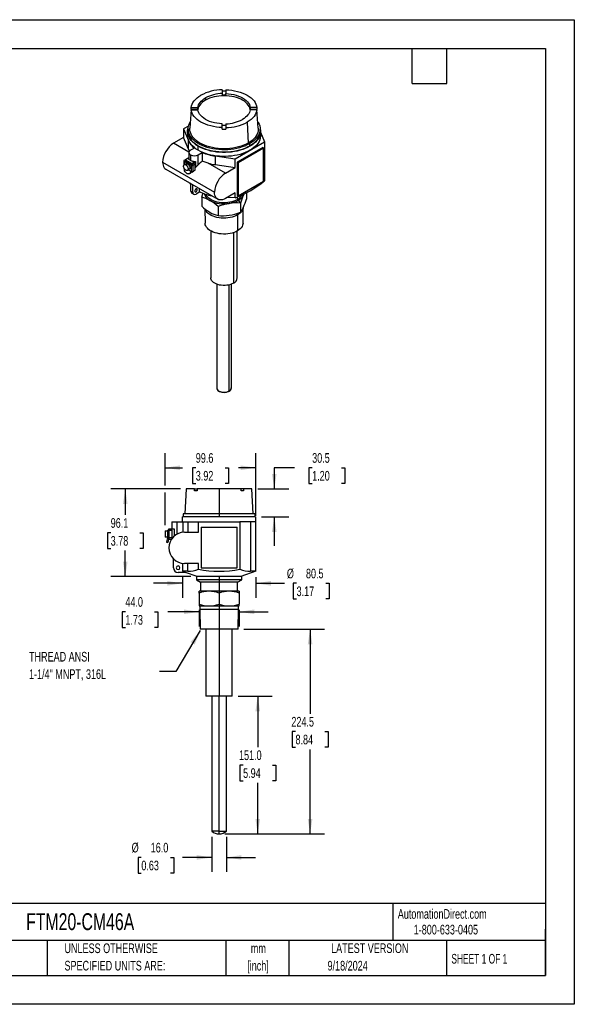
# Model space of a CAD drawing. Header units: millimetres. Extents: x 0 to 1397, y 0 to 1080.
# Tile 2 of 2: x 789 to 1397, y 0 to 1080. Entities that reach past the tile are written whole.
import ezdxf

# ---------------------------------------------------------------- set-up
doc = ezdxf.new("R2010")
doc.units = ezdxf.units.MM
doc.header["$LTSCALE"] = 5
doc.linetypes.add('CENTERX2', pattern=[20.32, 12.7, -2.54, 2.54, -2.54])
doc.layers.add('DIMENSIONS', color=140, linetype='Continuous', lineweight=25)
doc.layers.add('TEXT', color=140, linetype='Continuous', lineweight=25)
doc.styles.add('SLDTEXTSTYLE0', font='TXT', dxfattribs={"width": 0.7})
doc.styles.add('SLDTEXTSTYLE1', font='TXT', dxfattribs={"width": 0.65})
doc.dimstyles.new('SLDDIMSTYLE0', dxfattribs={"dimtxt": 10.790039, "dimasz": 16.51, "dimexe": 0, "dimexo": 0.0625, "dimgap": 2.69751, "dimtad": 0, "dimtih": 1, "dimtoh": 1, "dimrnd": 1e-09, "dimzin": 12, "dimdsep": 46, "dimtxsty": 'SLDTEXTSTYLE0', "dimsah": 1, "dimcen": 0.09, "dimadec": 0, "dimazin": 3, "dimtfac": 1, "dimtofl": 0, "dimtmove": 0, "dimatfit": 3, "dimfxl": 0, "dimfrac": 2, "dimtolj": 1, "dimtzin": 12, "dimarcsym": 0})
doc.dimstyles.new('SLDDIMSTYLE1', dxfattribs={"dimtxt": 10.790039, "dimasz": 16.51, "dimexe": 0, "dimexo": 0.0625, "dimgap": 2.69751, "dimtad": 0, "dimtih": 1, "dimtoh": 1, "dimrnd": 1e-09, "dimzin": 4, "dimdsep": 46, "dimtxsty": 'SLDTEXTSTYLE0', "dimsah": 1, "dimcen": 0.09, "dimadec": 0, "dimazin": 1, "dimtfac": 1, "dimtmove": 0, "dimatfit": 0, "dimfxl": 0, "dimfrac": 2, "dimtolj": 1, "dimtzin": 12, "dimarcsym": 0})
doc.dimstyles.new('SLDDIMSTYLE2', dxfattribs={"dimtxt": 10.790039, "dimasz": 16.51, "dimexe": 0, "dimexo": 0.0625, "dimgap": 2.69751, "dimtad": 0, "dimtih": 1, "dimtoh": 1, "dimrnd": 1e-09, "dimzin": 12, "dimdsep": 46, "dimtxsty": 'SLDTEXTSTYLE0', "dimsah": 1, "dimcen": 0.09, "dimadec": 0, "dimazin": 3, "dimtfac": 1, "dimtmove": 0, "dimatfit": 0, "dimfxl": 0, "dimfrac": 2, "dimtolj": 1, "dimtzin": 12, "dimarcsym": 0})
doc.dimstyles.new('SLDDIMSTYLE3', dxfattribs={"dimtxt": 0.18, "dimasz": 16.51, "dimexe": 0, "dimexo": 0.0625, "dimgap": 0, "dimtad": 0, "dimtih": 1, "dimtoh": 1, "dimdec": 0, "dimrnd": 1e-09, "dimzin": 0, "dimdsep": 46, "dimtxsty": 'Standard', "dimsah": 1, "dimcen": 0.09, "dimadec": 0, "dimazin": 0, "dimtfac": 16.51, "dimtdec": 0, "dimtofl": 0, "dimtmove": 0, "dimatfit": 3, "dimfxl": 0, "dimfrac": 2, "dimtolj": 1, "dimtzin": 0, "dimarcsym": 0})
doc.dimstyles.new('SLDDIMSTYLE4', dxfattribs={"dimtxt": 10.790039, "dimasz": 16.51, "dimexe": 0, "dimexo": 0.0625, "dimgap": 2.69751, "dimtad": 0, "dimtih": 1, "dimtoh": 1, "dimrnd": 1e-09, "dimzin": 4, "dimdsep": 46, "dimtxsty": 'SLDTEXTSTYLE0', "dimsah": 1, "dimcen": 0.09, "dimadec": 0, "dimazin": 1, "dimtfac": 1, "dimtofl": 0, "dimtmove": 0, "dimatfit": 3, "dimfxl": 0, "dimfrac": 2, "dimtolj": 1, "dimtzin": 12, "dimarcsym": 0})

# ---------------------------------------------------------------- blocks, each defined once
blk = doc.blocks.new('SW_NOTE_0_1')
at = {"layer": 'TEXT', "color": 0, "linetype": 'CENTERX2', "lineweight": 18, "char_height": 10.58, "attachment_point": 2, "style": 'SLDTEXTSTYLE0'}
for s, insert in [('mm', (14.2, 13.6)), ('[inch]', (13.8, -5.5))]:
    blk.add_mtext(s, dxfattribs=dict(at, insert=insert))
blk = doc.blocks.new('SW_NOTE_0_2')
at = {"layer": 'TEXT', "color": 0, "linetype": 'CENTERX2', "lineweight": 18, "char_height": 10.583, "attachment_point": 1, "style": 'SLDTEXTSTYLE0'}
for s, insert in [('UNLESS OTHERWISE', (0, 13.6)), ('SPECIFIED UNITS ARE:', (0, -5.5))]:
    blk.add_mtext(s, dxfattribs=dict(at, insert=insert))
blk = doc.blocks.new('_D_7')
at = {"layer": 'DIMENSIONS'}
for p, q in [((965.2, 565), (888.8, 565)), ((904.7, 565), (904.7, 536.5)), ((888.7, 516.9), (885.1, 516.9)), ((885.1, 516.9), (885.1, 499.8)), ((920.7, 516.9), (924.4, 516.9)), ((924.4, 516.9), (924.4, 499.8)), ((885.1, 499.8), (888.7, 499.8)), ((904.7, 468.9), (904.7, 497.4)), ((924.4, 499.8), (920.7, 499.8)), ((976.5, 468.9), (888.8, 468.9))]:
    blk.add_line(p, q, dxfattribs=at)
for points in [[(904.7, 565), (902.2, 548.5), (907.2, 548.5)], [(904.7, 468.9), (907.2, 485.4), (902.2, 485.4)]]:
    blk.add_solid(points, dxfattribs=at)
at = {"layer": 'DIMENSIONS', "char_height": 10.58, "attachment_point": 1, "style": 'SLDTEXTSTYLE0'}
for s, insert in [('96.1', (888.7, 533)), ('3.78', (888.7, 513.4))]:
    blk.add_mtext(s, dxfattribs=dict(at, insert=insert))
blk = doc.blocks.new('_D_8')
at = {"layer": 'DIMENSIONS'}
for p, q in [((948.3, 568.8), (948.3, 604.2)), ((1047.8, 535.4), (1047.8, 604.2)), ((948.3, 588.3), (967.4, 588.3)), ((982, 588.3), (978.4, 588.3)), ((978.4, 588.3), (978.4, 571.1)), ((1014.1, 588.3), (1017.7, 588.3)), ((1017.7, 588.3), (1017.7, 571.1)), ((1047.8, 588.3), (1028.7, 588.3)), ((978.4, 571.1), (982, 571.1)), ((1017.7, 571.1), (1014.1, 571.1)), ((948.3, 525.5), (948.3, 561.2))]:
    blk.add_line(p, q, dxfattribs=at)
for points in [[(948.3, 588.3), (964.8, 585.7), (964.8, 590.8)], [(1047.8, 588.3), (1031.3, 590.8), (1031.3, 585.7)]]:
    blk.add_solid(points, dxfattribs=at)
at = {"layer": 'DIMENSIONS', "char_height": 10.58, "attachment_point": 1, "style": 'SLDTEXTSTYLE0'}
for s, insert in [('99.6', (982, 604.3)), ('3.92', (982, 584.8))]:
    blk.add_mtext(s, dxfattribs=dict(at, insert=insert))
blk = doc.blocks.new('_D_9')
at = {"layer": 'DIMENSIONS'}
for p, q in [((1090.1, 588.3), (1068.1, 588.3)), ((1068.1, 588.3), (1068.1, 565)), ((1109.6, 588.3), (1105.9, 588.3)), ((1105.9, 588.3), (1105.9, 571.1)), ((1141.6, 588.3), (1145.3, 588.3)), ((1145.3, 588.3), (1145.3, 571.1)), ((1049.9, 565), (1084, 565)), ((1105.9, 571.1), (1109.6, 571.1)), ((1145.3, 571.1), (1141.6, 571.1)), ((1053.9, 534.5), (1084, 534.5)), ((1068.1, 534.5), (1068.1, 502.7))]:
    blk.add_line(p, q, dxfattribs=at)
for points in [[(1068.1, 565), (1070.6, 581.5), (1065.5, 581.5)], [(1068.1, 534.5), (1065.5, 518), (1070.6, 518)]]:
    blk.add_solid(points, dxfattribs=at)
at = {"layer": 'DIMENSIONS', "char_height": 10.58, "attachment_point": 1, "style": 'SLDTEXTSTYLE0'}
for s, insert in [('30.5', (1109.6, 604.3)), ('1.20', (1109.6, 584.8))]:
    blk.add_mtext(s, dxfattribs=dict(at, insert=insert))
blk = doc.blocks.new('_D_10')
at = {"layer": 'DIMENSIONS'}
for p, q in [((967.3, 468.4), (967.3, 445.7)), ((1047.8, 468.4), (1047.8, 445.7)), ((967.3, 461.6), (935.6, 461.6)), ((1047.8, 461.6), (1079.4, 461.6)), ((1092.5, 461.6), (1088.9, 461.6)), ((1088.9, 461.6), (1088.9, 444.4)), ((1124.6, 461.6), (1128.2, 461.6)), ((1128.2, 461.6), (1128.2, 444.4)), ((1088.9, 444.4), (1092.5, 444.4)), ((1128.2, 444.4), (1124.6, 444.4))]:
    blk.add_line(p, q, dxfattribs=at)
for points in [[(967.3, 461.6), (950.8, 464.1), (950.8, 459)], [(1047.8, 461.6), (1064.3, 459), (1064.3, 464.1)]]:
    blk.add_solid(points, dxfattribs=at)
at = {"layer": 'DIMENSIONS', "char_height": 10.58, "attachment_point": 1, "style": 'SLDTEXTSTYLE0'}
for s, insert in [('%%c', (1081.9, 477.6)), ('80.5', (1102.8, 477.6)), ('3.17', (1092.5, 458.1))]:
    blk.add_mtext(s, dxfattribs=dict(at, insert=insert))
blk = doc.blocks.new('_D_11')
at = {"layer": 'DIMENSIONS'}
for p, q in [((985.6, 432.4), (985.6, 414.4)), ((1029.6, 432.4), (1029.6, 414.4)), ((904.8, 430.3), (901.2, 430.3)), ((901.2, 430.3), (901.2, 413.2)), ((936.9, 430.3), (940.5, 430.3)), ((940.5, 430.3), (940.5, 413.2)), ((985.6, 430.3), (951.5, 430.3)), ((1029.6, 430.3), (1061.3, 430.3)), ((901.2, 413.2), (904.8, 413.2)), ((940.5, 413.2), (936.9, 413.2))]:
    blk.add_line(p, q, dxfattribs=at)
for points in [[(985.6, 430.3), (969.1, 432.9), (969.1, 427.8)], [(1029.6, 430.3), (1046.1, 427.8), (1046.1, 432.9)]]:
    blk.add_solid(points, dxfattribs=at)
at = {"layer": 'DIMENSIONS', "char_height": 10.58, "attachment_point": 1, "style": 'SLDTEXTSTYLE0'}
for s, insert in [('44.0', (904.8, 446.4)), ('1.73', (904.8, 426.8))]:
    blk.add_mtext(s, dxfattribs=dict(at, insert=insert))
blk = doc.blocks.new('_D_12')
at = {"layer": 'DIMENSIONS'}
for p, q in [((1034.7, 411.3), (1123.2, 411.3)), ((1107.3, 411.3), (1107.3, 318.6)), ((1091.3, 299.1), (1087.7, 299.1)), ((1087.7, 299.1), (1087.7, 281.9)), ((1123.4, 299.1), (1127, 299.1)), ((1127, 299.1), (1127, 281.9)), ((1087.7, 281.9), (1091.3, 281.9)), ((1127, 281.9), (1123.4, 281.9)), ((1107.3, 186.8), (1107.3, 279.5)), ((1013.9, 186.8), (1123.2, 186.8))]:
    blk.add_line(p, q, dxfattribs=at)
for points in [[(1107.3, 411.3), (1104.8, 394.8), (1109.9, 394.8)], [(1107.3, 186.8), (1109.9, 203.3), (1104.8, 203.3)]]:
    blk.add_solid(points, dxfattribs=at)
at = {"layer": 'DIMENSIONS', "char_height": 10.58, "attachment_point": 1, "style": 'SLDTEXTSTYLE0'}
for s, insert in [('224.5', (1086.8, 315.1)), ('8.84', (1091.3, 295.6))]:
    blk.add_mtext(s, dxfattribs=dict(at, insert=insert))
blk = doc.blocks.new('_D_13')
at = {"layer": 'DIMENSIONS'}
for p, q in [((1028.4, 337.8), (1065.8, 337.8)), ((1049.9, 337.8), (1049.9, 281.9)), ((1033.9, 262.3), (1030.3, 262.3)), ((1030.3, 262.3), (1030.3, 245.2)), ((1066, 262.3), (1069.6, 262.3)), ((1069.6, 262.3), (1069.6, 245.2)), ((1030.3, 245.2), (1033.9, 245.2)), ((1049.9, 186.8), (1049.9, 242.8)), ((1069.6, 245.2), (1066, 245.2)), ((1013.9, 186.8), (1065.8, 186.8))]:
    blk.add_line(p, q, dxfattribs=at)
for points in [[(1049.9, 337.8), (1047.4, 321.3), (1052.5, 321.3)], [(1049.9, 186.8), (1052.5, 203.3), (1047.4, 203.3)]]:
    blk.add_solid(points, dxfattribs=at)
at = {"layer": 'DIMENSIONS', "char_height": 10.58, "attachment_point": 1, "style": 'SLDTEXTSTYLE0'}
for s, insert in [('151.0', (1029.4, 278.4)), ('5.94', (1033.9, 258.8))]:
    blk.add_mtext(s, dxfattribs=dict(at, insert=insert))
blk = doc.blocks.new('_D_14')
at = {"layer": 'DIMENSIONS'}
for p, q in [((999.6, 183.5), (999.6, 145.1)), ((1015.6, 183.5), (1015.6, 145.1)), ((922.3, 161), (918.7, 161)), ((918.7, 161), (918.7, 143.9)), ((954.4, 161), (958, 161)), ((958, 161), (958, 143.9)), ((999.6, 161), (967.4, 161)), ((1015.6, 161), (1047.3, 161)), ((918.7, 143.9), (922.3, 143.9)), ((958, 143.9), (954.4, 143.9))]:
    blk.add_line(p, q, dxfattribs=at)
for points in [[(999.6, 161), (983.1, 163.6), (983.1, 158.5)], [(1015.6, 161), (1032.1, 158.5), (1032.1, 163.6)]]:
    blk.add_solid(points, dxfattribs=at)
at = {"layer": 'DIMENSIONS', "char_height": 10.58, "attachment_point": 1, "style": 'SLDTEXTSTYLE0'}
for s, insert in [('%%c', (911.7, 177.1)), ('16.0', (932.6, 177.1)), ('0.63', (922.3, 157.5))]:
    blk.add_mtext(s, dxfattribs=dict(at, insert=insert))
blk = doc.blocks.new('SW_NOTE_0_8')
at = {"layer": 'TEXT', "color": 0, "linetype": 'CENTERX2', "lineweight": 18, "char_height": 10.583, "attachment_point": 1, "style": 'SLDTEXTSTYLE0'}
for s, insert in [('THREAD ANSI', (-142.9, 21.6)), ('1-1/4" MNPT, 316L', (-142.9, 2.5))]:
    blk.add_mtext(s, dxfattribs=dict(at, insert=insert))

msp = doc.modelspace()

# ---------------------------------------------------------------- linework, layer by layer
at = {"color": 7, "linetype": 'Continuous'}
for p, q in [((0.012, 1079.513), (1397.012, 1079.513)), ((1397.012, 1079.513), (1397.012, 0.013)), ((1397.012, 0.013), (0.012, 0.013))]:
    msp.add_line(p, q, dxfattribs=at)
for p, q in [((992.636, 993.702), (992.636, 991.253)), ((1011.051, 1002.698), (1011.051, 998.534)), ((1011.051, 998.534), (1011.051, 996.942)), ((1014.951, 1002.698), (1014.951, 998.534)), ((1014.951, 996.942), (1014.951, 998.534)), ((976.946, 981.479), (977.053, 983.072)), ((977.053, 983.072), (984.267, 983.072)), ((984.267, 981.479), (984.267, 983.072)), ((1041.734, 983.072), (1041.734, 981.479)), ((1048.948, 983.072), (1041.734, 983.072)), ((1048.948, 983.072), (1049.055, 981.479)), ((976.921, 981.162), (975.529, 960.462)), ((976.946, 981.479), (984.267, 981.479)), ((977.053, 980.82), (976.946, 979.228)), ((977.053, 980.82), (984.267, 980.82)), ((1041.734, 981.479), (1049.055, 981.479)), ((1048.948, 980.82), (1041.734, 980.82)), ((1049.055, 979.228), (1048.948, 980.82)), ((1050.472, 960.462), (1049.08, 981.162)), ((973.907, 962.883), (968.488, 959.755)), ((1011.051, 961.194), (1011.051, 965.358)), ((1011.051, 959.54), (1011.051, 961.194)), ((1014.951, 965.358), (1014.951, 961.194)), ((1014.951, 961.194), (1014.951, 959.54)), ((1038.456, 967.251), (1039.517, 944.314)), ((968.488, 950.283), (957.705, 944.058)), ((968.488, 959.755), (973.927, 947.056)), ((968.488, 959.755), (968.488, 950.283)), ((973.927, 937.584), (968.488, 950.283)), ((973.001, 957.042), (973.001, 952.632)), ((973.501, 959.622), (973.501, 957.042)), ((1052.501, 957.042), (1052.501, 959.622)), ((1053.001, 952.632), (1053.001, 957.042)), ((1053.001, 956.046), (1057.513, 945.509)), ((974.534, 934.343), (957.705, 944.058)), ((973.927, 937.584), (973.927, 947.056)), ((984.716, 936.304), (984.716, 940.713)), ((1025.34, 926.936), (1057.513, 945.509)), ((1055.392, 939.467), (1027.461, 923.343)), ((1040.931, 943.498), (1040.931, 940.917)), ((1056.382, 938.895), (1055.392, 939.467)), ((1057.513, 945.509), (1057.513, 902.948)), ((974.474, 933.855), (974.474, 927.404)), ((980.615, 938.835), (976.231, 936.304)), ((976.231, 931.406), (976.231, 925.2)), ((984.716, 931.406), (989.1, 933.936)), ((984.716, 920.301), (984.716, 931.406)), ((989.1, 933.936), (989.1, 924.386)), ((1003.34, 930.076), (1025.34, 926.936)), ((1003.34, 930.076), (1003.34, 920.604)), ((1028.451, 922.771), (1056.382, 938.895)), ((1056.382, 902.559), (1056.382, 938.895)), ((945.684, 923.238), (1002.535, 890.418)), ((968.897, 924.649), (968.897, 920.108)), ((971.299, 921.658), (969.319, 920.515)), ((970.574, 925.975), (969.337, 925.261)), ((969.337, 924.036), (976.761, 919.75)), ((969.337, 924.036), (969.337, 920.525)), ((970.574, 924.751), (970.397, 924.649)), ((970.574, 924.547), (970.397, 924.649)), ((973.049, 927.445), (970.574, 926.016)), ((970.574, 926.016), (970.574, 924.547)), ((970.574, 926.016), (977.645, 921.934)), ((977.645, 920.464), (970.574, 924.547)), ((971.069, 920.342), (973.049, 921.485)), ((974.889, 926.383), (973.049, 927.445)), ((974.474, 928.022), (973.261, 927.323)), ((976.761, 919.75), (976.761, 913.218)), ((977.645, 921.934), (980.12, 923.363)), ((977.645, 920.464), (977.645, 921.934)), ((977.645, 920.464), (977.822, 920.362)), ((980.297, 921.791), (977.822, 920.362)), ((980.12, 923.363), (978.28, 924.425)), ((978.883, 919.75), (981.358, 921.179)), ((978.883, 919.75), (978.883, 913.218)), ((980.12, 923.118), (981.664, 924.009)), ((980.12, 923.118), (980.12, 923.363)), ((980.297, 921.791), (981.358, 921.179)), ((981.358, 914.647), (981.358, 921.179)), ((981.664, 924.009), (981.664, 917.465)), ((1014.556, 911.239), (995.513, 922.232)), ((1003.34, 920.604), (1025.34, 917.464)), ((1025.34, 917.464), (1025.34, 926.936)), ((1027.461, 923.343), (1027.461, 887.007)), ((1027.461, 923.343), (1028.451, 922.771)), ((1028.451, 922.771), (1028.451, 886.435)), ((949.205, 915.454), (1006.057, 882.635)), ((972.819, 914.453), (974.799, 915.596)), ((973.72, 914.973), (976.585, 913.32)), ((974.343, 910.531), (975.367, 910.806)), ((976.585, 913.32), (976.761, 913.218)), ((977.317, 912.652), (977.645, 912.462)), ((977.645, 912.462), (979.65, 913.62)), ((977.645, 912.462), (977.645, 912.97)), ((978.883, 913.218), (981.358, 914.647)), ((1014.556, 911.239), (1025.34, 917.464)), ((976.585, 891.599), (976.585, 899.649)), ((978.706, 890.374), (978.706, 898.424)), ((1028.451, 886.435), (1056.382, 902.559)), ((976.585, 891.599), (978.706, 890.374)), ((977.62, 889.31), (979.742, 888.085)), ((982.241, 894.048), (983.656, 893.232)), ((986.524, 890.805), (982.241, 888.333)), ((985.62, 894.433), (985.62, 891.275)), ((1025.34, 889.702), (1014.556, 883.476)), ((1025.34, 884.375), (1025.34, 889.702)), ((1027.461, 887.007), (1028.451, 886.435)), ((1034.936, 888.468), (1034.251, 887.084)), ((1034.712, 888.322), (1034.251, 887.084)), ((1037.538, 889.751), (1037.538, 882.706)), ((988.463, 884.971), (988.463, 875.115)), ((1006.426, 874.601), (1006.426, 864.745)), ((1025.34, 884.375), (1016.484, 884.589)), ((1027.319, 885.15), (1027.319, 882.105)), ((1028.557, 881.39), (1030.963, 878.397)), ((1030.963, 878.397), (1030.963, 868.541)), ((991.931, 872.201), (992.202, 856.366)), ((1027.921, 865.427), (1027.708, 847.994)), ((1027.921, 867.403), (1027.921, 865.427)), ((1033.8, 856.366), (1034.096, 873.705)), ((998.501, 847.876), (998.501, 796.469)), ((1023.254, 846.037), (1023.254, 790.55)), ((1027.501, 796.469), (1027.501, 847.876)), ((1005.001, 789.487), (1005.001, 675.67)), ((1018.657, 672.404), (1018.657, 788.761)), ((1021.001, 675.67), (1021.001, 789.487)), ((971.57, 564.98), (970.07, 537.64)), ((980.773, 564.98), (971.57, 564.98)), ((980.697, 563.03), (980.773, 564.98)), ((983.455, 563.03), (980.697, 563.03)), ((980.773, 564.98), (983.531, 564.98)), ((983.531, 564.98), (983.455, 563.03)), ((1007.57, 564.98), (983.531, 564.98)), ((1007.57, 564.98), (1007.57, 537.64)), ((1031.61, 564.98), (1007.57, 564.98)), ((1031.686, 563.03), (1031.61, 564.98)), ((1034.368, 564.98), (1031.61, 564.98)), ((1034.443, 563.03), (1031.686, 563.03)), ((1034.368, 564.98), (1034.443, 563.03)), ((1043.57, 564.98), (1034.368, 564.98)), ((1045.07, 537.64), (1043.57, 564.98)), ((955.57, 529.08), (955.57, 521.48)), ((955.57, 529.08), (961.57, 529.08)), ((961.57, 515.48), (961.57, 529.08)), ((961.57, 529.08), (967.77, 529.08)), ((1047.57, 534.48), (967.57, 534.48)), ((967.57, 529.08), (967.57, 534.48)), ((967.77, 529.08), (967.77, 517.384)), ((967.77, 529.08), (973.11, 529.08)), ((968.07, 537.64), (968.07, 534.48)), ((1007.57, 537.64), (968.07, 537.64)), ((973.11, 529.08), (973.11, 517.48)), ((973.11, 529.08), (984.82, 529.08)), ((984.82, 517.48), (984.82, 529.08)), ((984.82, 529.08), (1030.32, 529.08)), ((1007.57, 537.64), (1007.57, 534.48)), ((1047.07, 537.64), (1007.57, 537.64)), ((1030.32, 529.08), (1030.32, 476.957)), ((1042.03, 529.08), (1030.32, 529.08)), ((1042.03, 529.08), (1042.03, 474.794)), ((1047.82, 529.08), (1042.03, 529.08)), ((1047.07, 534.48), (1047.07, 537.64)), ((1047.57, 534.48), (1047.57, 529.08)), ((1047.82, 474.794), (1047.82, 529.08)), ((948.27, 519.18), (948.27, 512.18)), ((948.27, 519.18), (951.07, 519.18)), ((951.07, 519.68), (951.07, 511.68)), ((951.07, 519.68), (952.57, 519.68)), ((952.57, 519.68), (952.57, 521.48)), ((952.57, 521.48), (956.07, 521.48)), ((952.57, 519.68), (952.57, 511.68)), ((952.57, 519.68), (956.07, 519.68)), ((956.07, 521.18), (956.07, 521.48)), ((956.07, 521.18), (958.254, 521.18)), ((956.07, 511.68), (956.07, 519.68)), ((958.254, 521.18), (958.254, 513.166)), ((987.82, 523.18), (987.82, 478.68)), ((987.82, 523.18), (1027.32, 523.18)), ((1027.32, 478.68), (1027.32, 523.18)), ((951.07, 512.18), (948.27, 512.18)), ((951.07, 511.68), (949.776, 506.85)), ((951.07, 511.68), (952.57, 511.68)), ((952.519, 511.292), (951.07, 511.68)), ((952.519, 511.292), (951.225, 506.462)), ((952.57, 511.68), (956.07, 511.68)), ((952.57, 509.88), (952.57, 511.68)), ((952.57, 509.88), (955.405, 509.88)), ((969.57, 517.48), (984.82, 517.48)), ((949.776, 506.85), (951.225, 506.462)), ((957.57, 478.58), (957.57, 488.438)), ((967.348, 483.626), (967.348, 474.794)), ((984.82, 483.48), (969.57, 483.48)), ((973.11, 474.794), (973.11, 483.48)), ((984.82, 476.957), (984.82, 483.48)), ((987.82, 478.68), (1027.32, 478.68)), ((970.688, 473.58), (962.57, 473.58)), ((967.348, 474.794), (970.688, 473.58)), ((973.11, 474.794), (967.348, 474.794)), ((983.57, 468.88), (970.657, 473.58)), ((982.82, 468.88), (982.82, 465.43)), ((1007.57, 468.88), (982.82, 468.88)), ((982.82, 465.43), (987.32, 462.83)), ((1007.57, 465.43), (982.82, 465.43)), ((1007.57, 468.88), (1007.57, 465.43)), ((1032.32, 468.88), (1007.57, 468.88)), ((1007.57, 465.43), (1007.57, 462.83)), ((1032.32, 465.43), (1007.57, 465.43)), ((1027.82, 462.83), (1032.32, 465.43)), ((1047.82, 474.794), (1031.57, 468.88)), ((1032.32, 465.43), (1032.32, 468.88)), ((1047.82, 474.794), (1042.03, 474.794)), ((987.32, 462.83), (987.32, 452.83)), ((1007.57, 462.83), (987.32, 462.83)), ((1027.82, 462.83), (1007.57, 462.83)), ((1007.57, 462.83), (1007.57, 452.83)), ((1027.82, 452.83), (1027.82, 462.83)), ((985.57, 450.865), (985.57, 452.83)), ((996.57, 452.83), (985.57, 452.83)), ((985.57, 450.865), (985.57, 438.795)), ((1007.57, 452.83), (996.57, 452.83)), ((1007.57, 452.83), (1007.57, 450.865)), ((1018.57, 452.83), (1007.57, 452.83)), ((1007.57, 450.865), (1007.57, 438.795)), ((1029.57, 452.83), (1018.57, 452.83)), ((1029.57, 452.83), (1029.57, 450.865)), ((1029.57, 450.865), (1029.57, 438.795)), ((985.57, 438.795), (985.57, 436.83)), ((985.57, 436.83), (996.57, 436.83)), ((986.47, 436.83), (986.47, 432.83)), ((986.47, 432.83), (986.77, 411.33)), ((1007.57, 432.83), (986.47, 432.83)), ((996.57, 436.83), (1007.57, 436.83)), ((1007.57, 438.795), (1007.57, 436.83)), ((1007.57, 436.83), (1018.57, 436.83)), ((1007.57, 436.83), (1007.57, 432.83)), ((1007.57, 432.83), (1007.57, 411.33)), ((1028.67, 432.83), (1007.57, 432.83)), ((1018.57, 436.83), (1029.57, 436.83)), ((1028.37, 411.33), (1028.67, 432.83)), ((1028.67, 432.83), (1028.67, 436.83)), ((1007.57, 411.33), (986.77, 411.33)), ((993.07, 411.33), (993.07, 337.83)), ((1028.37, 411.33), (1007.57, 411.33)), ((1007.57, 411.33), (1007.57, 337.83)), ((1022.07, 337.83), (1022.07, 411.33)), ((1007.57, 337.83), (993.07, 337.83)), ((999.57, 337.83), (999.57, 189.89)), ((1022.07, 337.83), (1007.57, 337.83)), ((1007.57, 189.89), (1007.57, 337.83)), ((1015.57, 189.89), (1015.57, 337.83)), ((1007.57, 189.89), (999.619, 189.89)), ((1007.57, 186.83), (1007.57, 189.89)), ((1007.57, 189.89), (1015.575, 189.89))]:
    msp.add_line(p, q)
at = {"flags": 128}
for points in [[(977.053, 983.072), (977.381, 984.961), (978.007, 986.825), (978.924, 988.649), (980.126, 990.416), (981.603, 992.113), (983.341, 993.725), (985.328, 995.239), (987.545, 996.641)], [(984.267, 983.072), (984.557, 984.553), (985.076, 986.014), (985.819, 987.442), (986.781, 988.825), (987.954, 990.153), (989.329, 991.416), (990.893, 992.602), (992.636, 993.702)], [(1041.722, 980.721), (1041.662, 981.126), (1041.247, 982.74), (1040.56, 984.323), (1039.608, 985.859), (1038.4, 987.334), (1036.947, 988.733), (1035.263, 990.044), (1033.365, 991.253), (1031.271, 992.348), (1029.001, 993.32), (1026.577, 994.159), (1024.022, 994.857), (1021.361, 995.406), (1018.619, 995.803), (1015.823, 996.042), (1013.001, 996.122), (1010.178, 996.042), (1007.382, 995.803), (1004.64, 995.406), (1001.979, 994.857), (999.424, 994.159), (997, 993.32), (994.73, 992.348), (992.636, 991.253)], [(1014.951, 1002.698), (1018.223, 1002.509), (1021.453, 1002.147), (1024.611, 1001.618), (1027.673, 1000.924), (1030.613, 1000.072), (1033.405, 999.068), (1036.027, 997.921), (1038.456, 996.641), (1040.674, 995.239), (1042.66, 993.725), (1044.398, 992.113), (1045.875, 990.416), (1047.077, 988.649), (1047.994, 986.825), (1048.62, 984.961), (1048.948, 983.072)], [(1014.951, 998.534), (1017.881, 998.331), (1020.76, 997.957), (1023.558, 997.415), (1026.245, 996.71), (1028.792, 995.85), (1031.174, 994.844), (1033.365, 993.702), (1035.342, 992.437), (1037.085, 991.062), (1038.575, 989.592), (1039.796, 988.041), (1040.736, 986.426), (1041.384, 984.763), (1041.734, 983.072)], [(992.636, 991.253), (990.738, 990.044), (989.054, 988.733), (987.601, 987.334), (986.393, 985.859), (985.441, 984.323), (984.754, 982.74), (984.339, 981.126), (984.279, 980.721)], [(1011.051, 961.194), (1007.778, 961.384), (1004.548, 961.745), (1001.39, 962.274), (998.328, 962.968), (995.389, 963.82), (992.596, 964.824), (989.974, 965.971), (987.545, 967.251), (985.328, 968.653), (983.341, 970.167), (981.603, 971.779), (980.126, 973.476), (978.924, 975.243), (978.007, 977.067), (977.381, 978.931), (977.053, 980.82)], [(1011.051, 965.358), (1008.12, 965.561), (1005.241, 965.935), (1002.443, 966.477), (999.757, 967.182), (997.209, 968.042), (994.827, 969.048), (992.636, 970.19), (990.659, 971.455), (988.916, 972.83), (987.426, 974.3), (986.205, 975.851), (985.266, 977.467), (984.617, 979.129), (984.267, 980.82)], [(1041.734, 980.82), (1041.444, 979.339), (1040.925, 977.878), (1040.182, 976.451), (1039.22, 975.067), (1038.047, 973.739), (1036.672, 972.476), (1035.108, 971.29), (1033.365, 970.19)], [(1048.948, 980.82), (1048.62, 978.931), (1047.994, 977.067), (1047.077, 975.243), (1045.875, 973.476), (1044.398, 971.779), (1042.66, 970.167), (1040.674, 968.653), (1038.456, 967.251)], [(984.716, 940.713), (982.477, 942.118), (980.447, 943.624), (978.638, 945.221), (977.065, 946.9), (975.737, 948.648), (974.663, 950.453), (973.852, 952.303), (973.308, 954.185), (973.035, 956.087), (973.035, 957.996), (973.308, 959.898), (973.563, 960.899)], [(1040.931, 943.498), (1038.462, 942.188), (1035.809, 941.005), (1032.992, 939.955), (1030.031, 939.047), (1026.947, 938.288), (1023.763, 937.682), (1020.501, 937.234), (1017.185, 936.947), (1013.839, 936.824), (1010.487, 936.865), (1007.153, 937.07), (1003.861, 937.438), (1000.635, 937.965), (997.498, 938.648), (994.473, 939.483), (991.581, 940.463), (988.844, 941.58), (986.28, 942.828), (983.91, 944.197), (981.748, 945.676), (979.812, 947.257), (978.115, 948.926), (976.67, 950.672), (975.486, 952.483), (974.572, 954.346), (973.936, 956.246), (973.581, 958.171), (973.509, 960.106), (973.723, 962.037), (974.219, 963.952), (974.995, 965.835), (976.01, 967.62)], [(1052.439, 960.899), (1052.693, 959.898), (1052.966, 957.996), (1052.966, 956.087), (1052.693, 954.185), (1052.149, 952.303), (1051.338, 950.453), (1050.264, 948.648), (1048.936, 946.9), (1047.363, 945.221), (1045.555, 943.624), (1043.524, 942.118), (1041.285, 940.713), (1038.853, 939.421), (1036.244, 938.249), (1033.476, 937.205), (1030.568, 936.296), (1027.541, 935.53), (1024.414, 934.91), (1021.209, 934.441), (1017.948, 934.127), (1014.654, 933.97), (1011.348, 933.97), (1008.053, 934.127), (1004.792, 934.441), (1001.587, 934.91), (998.46, 935.53), (995.433, 936.296), (992.525, 937.205), (989.757, 938.249), (987.149, 939.421), (984.716, 940.713)], [(1049.991, 967.62), (1050.515, 966.76), (1051.429, 964.898), (1052.065, 962.998), (1052.42, 961.073), (1052.492, 959.138), (1052.278, 957.206), (1051.782, 955.292), (1051.006, 953.409), (1049.957, 951.571), (1048.641, 949.79), (1047.068, 948.081), (1045.25, 946.455), (1043.199, 944.923), (1040.931, 943.498)], [(984.716, 936.304), (982.477, 937.708), (980.447, 939.214), (978.638, 940.812), (977.065, 942.49), (975.737, 944.238), (974.663, 946.043), (973.852, 947.893), (973.308, 949.776), (973.035, 951.678), (973.001, 952.632)], [(1040.931, 940.917), (1038.462, 939.608), (1035.809, 938.424), (1032.992, 937.375), (1030.031, 936.467), (1026.947, 935.707), (1023.763, 935.101), (1020.501, 934.654), (1017.185, 934.367), (1013.839, 934.244), (1010.487, 934.285), (1007.153, 934.49), (1003.861, 934.857), (1000.635, 935.385), (997.498, 936.068), (994.473, 936.903), (991.581, 937.882), (988.844, 939), (986.28, 940.248), (983.91, 941.616), (981.748, 943.096), (979.812, 944.676), (978.115, 946.346), (976.67, 948.092), (975.486, 949.903), (974.572, 951.765), (973.936, 953.666), (973.581, 955.59), (973.501, 957.042)], [(1039.517, 944.314), (1037.105, 943.038), (1034.51, 941.889), (1031.751, 940.874), (1028.849, 940.002), (1025.826, 939.279), (1022.706, 938.711), (1019.512, 938.302), (1016.269, 938.056), (1013.001, 937.974), (1009.732, 938.056), (1006.489, 938.302), (1003.295, 938.711), (1000.175, 939.279), (997.152, 940.002), (994.251, 940.874), (991.491, 941.889), (988.896, 943.038), (986.484, 944.314), (984.274, 945.707), (982.282, 947.205), (980.525, 948.798), (979.014, 950.473), (977.762, 952.218), (976.778, 954.019), (976.07, 955.863), (975.643, 957.735), (975.501, 959.622), (975.529, 960.462)], [(1053.001, 952.632), (1052.966, 951.678), (1052.693, 949.776), (1052.149, 947.893), (1051.338, 946.043), (1050.264, 944.238), (1048.936, 942.49), (1047.363, 940.812), (1045.555, 939.214), (1043.524, 937.708), (1041.285, 936.304), (1038.853, 935.011), (1036.244, 933.839), (1033.476, 932.795), (1030.568, 931.887), (1027.541, 931.12), (1024.414, 930.501), (1021.209, 930.032), (1017.948, 929.718), (1014.654, 929.56), (1011.348, 929.56), (1008.053, 929.718), (1004.792, 930.032), (1001.587, 930.501), (998.46, 931.12), (995.433, 931.887), (992.525, 932.795), (989.757, 933.839), (987.149, 935.011), (984.716, 936.304)], [(1050.472, 960.462), (1050.501, 959.622), (1050.358, 957.735), (1049.931, 955.863), (1049.223, 954.019), (1048.239, 952.218), (1046.987, 950.473), (1045.477, 948.798), (1043.719, 947.205), (1041.727, 945.707), (1039.517, 944.314)], [(1052.501, 957.042), (1052.492, 956.558), (1052.278, 954.626), (1051.782, 952.712), (1051.006, 950.829), (1049.957, 948.99), (1048.641, 947.21), (1047.068, 945.501), (1045.25, 943.874), (1043.199, 942.343), (1040.931, 940.917)], [(945.684, 923.238), (945.787, 921.485), (946.094, 919.881), (946.599, 918.454), (947.294, 917.227), (948.168, 916.221), (949.205, 915.455), (949.205, 915.454)], [(971.069, 914.626), (970.372, 915.144), (969.731, 915.852), (969.199, 916.692), (968.818, 917.596), (968.619, 918.492), (968.619, 919.305), (968.818, 919.971), (969.199, 920.435), (969.731, 920.661), (970.372, 920.629), (971.069, 920.342)], [(971.069, 920.342), (971.766, 919.824), (972.407, 919.116), (972.94, 918.276), (973.32, 917.372), (973.519, 916.477), (973.519, 915.663), (973.32, 914.997), (972.94, 914.533), (972.407, 914.307), (971.766, 914.339), (971.069, 914.626)], [(973.049, 921.485), (973.746, 920.967), (974.387, 920.259), (974.919, 919.419), (975.3, 918.515), (975.499, 917.62), (975.499, 916.806), (975.3, 916.14), (974.919, 915.676), (974.799, 915.596)], [(995.513, 922.232), (992.23, 923.23), (989.1, 924.386)], [(976.585, 913.32), (976.263, 912.309), (975.754, 911.475), (975.089, 910.868), (974.304, 910.521), (973.447, 910.456), (972.567, 910.676), (971.714, 911.168), (970.94, 911.903), (970.288, 912.84), (969.796, 913.923), (969.493, 915.09), (969.397, 916.272), (969.398, 916.34)], [(981.664, 917.465), (981.381, 917), (981.358, 916.962)], [(983.656, 893.232), (983.548, 893.795), (983.241, 894.147), (982.783, 894.237), (982.241, 894.048), (981.7, 893.612), (981.241, 892.993), (980.935, 892.286), (980.827, 891.599)], [(980.827, 891.599), (980.935, 891.036), (981.241, 890.683), (981.7, 890.594), (982.241, 890.782), (982.783, 891.219), (983.241, 891.838), (983.548, 892.545), (983.656, 893.232)], [(988.463, 884.971), (989.261, 887.348), (989.97, 889.319)], [(1027.319, 882.105), (1025.56, 881.201), (1023.631, 880.421), (1021.559, 879.776), (1019.37, 879.274), (1017.095, 878.922), (1014.765, 878.725), (1012.412, 878.686), (1010.066, 878.804), (1007.759, 879.079), (1005.524, 879.507), (1003.39, 880.081), (1001.386, 880.795), (999.538, 881.638), (997.873, 882.599), (996.413, 883.666), (995.176, 884.823), (994.181, 886.055), (993.441, 887.345), (993.138, 888.097)], [(1014.556, 883.476), (1012.987, 882.689), (1011.445, 882.153), (1009.956, 881.877), (1008.546, 881.866), (1007.238, 882.12), (1006.056, 882.635), (1005.019, 883.402), (1004.146, 884.407), (1003.45, 885.634), (1002.945, 887.062), (1002.638, 888.666), (1002.535, 890.418)], [(1027.921, 865.427), (1026.088, 864.485), (1024.078, 863.673), (1021.918, 863.001), (1019.637, 862.478), (1017.267, 862.111), (1014.84, 861.906), (1012.387, 861.865), (1009.942, 861.988), (1007.539, 862.274), (1005.21, 862.72), (1002.986, 863.319), (1000.898, 864.062), (998.973, 864.941), (997.238, 865.942), (995.716, 867.054), (994.428, 868.259), (993.391, 869.543), (992.62, 870.888), (992.262, 871.796)], [(1034.1, 873.92), (1034.02, 872.979), (1033.665, 871.577), (1033.03, 870.209), (1032.124, 868.892), (1030.959, 867.646), (1029.552, 866.485), (1027.921, 865.427)], [(1027.708, 847.994), (1025.901, 847.066), (1023.92, 846.265), (1021.791, 845.602), (1019.543, 845.086), (1017.207, 844.725), (1014.813, 844.523), (1012.396, 844.482), (1009.986, 844.604), (1007.617, 844.886), (1005.321, 845.325), (1003.129, 845.915), (1001.07, 846.648), (999.173, 847.515), (997.462, 848.502), (995.962, 849.597), (994.692, 850.786), (993.67, 852.051), (992.909, 853.377), (992.42, 854.744), (992.209, 856.135), (992.202, 856.366)], [(1033.8, 856.366), (1033.721, 855.438), (1033.371, 854.056), (1032.745, 852.708), (1031.852, 851.41), (1030.704, 850.181), (1029.316, 849.037), (1027.708, 847.994)], [(1023.254, 790.55), (1021.69, 789.768), (1019.95, 789.122), (1018.068, 788.626), (1016.083, 788.289), (1014.035, 788.119), (1011.966, 788.119), (1009.918, 788.289), (1007.933, 788.626), (1006.051, 789.122), (1004.311, 789.768), (1002.748, 790.55), (1001.393, 791.452), (1000.274, 792.457), (999.415, 793.544), (998.832, 794.689), (998.538, 795.872), (998.501, 796.469)], [(1005.001, 675.67), (1005.154, 674.769), (1005.61, 673.902), (1006.349, 673.104), (1007.344, 672.404), (1008.556, 671.83), (1009.939, 671.403), (1011.44, 671.14), (1013.001, 671.051), (1014.561, 671.14), (1016.062, 671.403), (1017.445, 671.83), (1018.657, 672.404)], [(1005.08, 675.825), (1005.201, 674.631), (1006.236, 673.199), (1008.034, 672.046), (1010.392, 671.301), (1013.044, 671.049), (1015.691, 671.317), (1018.035, 672.077), (1018.661, 672.402)], [(1018.661, 672.402), (1020.215, 673.668), (1020.956, 675.159), (1020.892, 675.803)], [(1029.57, 436.83), (1029.57, 436.962), (1029.57, 437.349), (1029.57, 438.795)]]:
    msp.add_lwpolyline(points, dxfattribs=at)
for centre, radius, start, end in [((1011.662, 951.681), 51.021, 90.687182, 118.209876), ((1011.865, 957.919), 40.623, 91.149421, 118.253233), ((1013.001, 938.687), 62.51, 88.212379, 91.787621), ((1013.001, 947.136), 49.844, 87.757896, 92.242104), ((988.947, 980.354), 12.054, 174.641189, 185.358811), ((993.862, 980.351), 9.661, 173.290247, 177.213626), ((1032.139, 980.351), 9.661, 2.786374, 6.709753), ((1037.054, 980.354), 12.054, 354.641189, 5.358811), ((1013.001, 1013.572), 49.844, 267.757896, 272.242104), ((1014.136, 1005.973), 40.623, 271.149421, 298.253233), ((1014.339, 1012.211), 51.021, 270.687182, 298.209876), ((1013.001, 1022.02), 62.51, 268.212379, 271.787621), ((971.783, 922.05), 26.126, 122.605478, 177.394522), ((993.359, 956.033), 21.405, 204.797174, 233.462071), ((989.465, 944.271), 16.916, 203.286027, 211.742667), ((977.161, 933.855), 2.62, 110.783421, 249.216579), ((980.474, 939.594), 9.222, 242.609672, 297.390328), ((1011.037, 986.657), 57.102, 247.407683, 262.253561), ((969.569, 924.649), 0.655, 110.783421, 249.216579), ((972.027, 920.089), 1.73, 53.803404, 114.886138), ((976.603, 927.418), 2.129, 180.373858, 205.441387), ((978.169, 928.751), 4.046, 215.832929, 241.37749), ((979.837, 931.641), 7.382, 240.756167, 257.822647), ((977.822, 921.797), 2.306, 242.609672, 297.390328), ((980.475, 934.211), 10.27, 261.255152, 276.64886), ((970.947, 932.064), 18.11, 306.282858, 319.492243), ((1002.506, 905.607), 23.073, 125.522805, 140.445846), ((1011.976, 981.734), 61.737, 254.534423, 261.959551), ((974.333, 913.872), 3.236, 288.637071, 344.211395), ((977.822, 915.265), 2.306, 242.609672, 297.390328), ((1028.634, 889.23), 26.126, 122.605478, 177.394522), ((991.894, 910.929), 19.777, 211.764232, 219.27878), ((986.235, 989.267), 111.944, 290.446089, 309.548535), ((979.035, 891.329), 2.465, 173.701152, 234.986667), ((980.861, 890.025), 2.184, 170.785963, 309.203285), ((1009.305, 936.682), 51.213, 242.452358, 258.973789), ((1002.706, 892.21), 12.032, 196.548552, 244.064133), ((1021.558, 893.118), 12.429, 297.617035, 331.91047), ((1022.293, 893.349), 13.499, 297.644913, 332.348879), ((1107.669, 854.335), 80.39, 155.96023, 162.58392), ((980.68, 852.393), 33.494, 59.966755, 76.56432), ((1023.295, 911.858), 50.629, 226.529341, 239.297189), ((1012.935, 911.203), 33.597, 242.543307, 279.870615), ((970.258, 836.091), 52.831, 46.796488, 59.030042), ((1027.899, 822.62), 56.242, 99.418804, 112.444955), ((1014.72, 906.468), 28.642, 277.977334, 298.888839), ((1026.019, 828.498), 50.143, 84.340457, 98.398724), ((964.918, 905.222), 76.031, 335.770112, 342.774037), ((1014.147, 897.17), 33.331, 239.925805, 256.60527), ((1011.394, 913.658), 49.164, 264.199783, 278.539397), ((1009.466, 920.608), 56.331, 279.429138, 292.434621), ((1010.357, 884.632), 26.145, 322.014228, 336.050374), ((1020.307, 797.147), 7.226, 294.068118, 354.611741), ((1013.016, 682.263), 11.336, 244.460249, 295.340449), ((1016.997, 676.069), 4.024, 294.374658, 354.305201), ((951.07, 511.68), 1.5, 345, 0), ((969.57, 500.48), 17, 90, 180), ((969.57, 500.48), 17, 180, 270), ((962.57, 478.58), 5, 180, 270), ((962.57, 478.58), 2, 0, 180), ((962.57, 478.58), 2, 180, 0), ((972.757, 509.495), 34.702, 270.582902, 290.341605), ((1007.57, 596.786), 121.97, 259.25015, 280.74985), ((1042.379, 509.473), 34.681, 249.652307, 269.423186), ((997.065, 418.29), 34.544, 90.820189, 109.435969), ((996.066, 418.238), 34.596, 70.57825, 89.165592), ((1019.065, 418.29), 34.544, 90.820189, 109.435969), ((1018.066, 418.238), 34.596, 70.57825, 89.165592), ((996.902, 470.461), 33.633, 250.309641, 269.434201), ((996.066, 471.422), 34.596, 270.834408, 289.42175), ((1019.065, 471.37), 34.544, 250.564031, 269.179811), ((1018.229, 470.514), 33.686, 270.581073, 289.675085), ((1007.57, 198.83), 12, 228.529731, 270), ((1007.57, 198.83), 12, 270, 311.831815)]:
    msp.add_arc(centre, radius, start, end)
at = {"layer": 'TEXT'}
for p, q in [((31.75, 1047.75), (1365.25, 1047.75)), ((1219.2, 1009.65), (1219.2, 1047.75)), ((1257.3, 1009.65), (1257.3, 1047.75)), ((1365.25, 1047.75), (1365.25, 31.75)), ((1219.2, 1009.65), (1257.3, 1009.65)), ((1365.25, 110.631), (31.75, 110.631)), ((1197.877, 110.631), (1197.877, 69.85)), ((1365.25, 31.75), (1365.25, 82.55)), ((1365.25, 69.85), (31.75, 69.85)), ((818.901, 69.85), (818.901, 31.75)), ((1015.122, 69.85), (1015.122, 31.75)), ((1084.06, 69.85), (1084.06, 31.75)), ((1256.744, 69.85), (1256.744, 31.75)), ((31.75, 31.75), (1365.25, 31.75))]:
    msp.add_line(p, q, dxfattribs=at)

# ---------------------------------------------------------------- block references
at = {"layer": 'TEXT', "linetype": 'CENTERX2', "lineweight": 18}
for name, p in [('SW_NOTE_0_8', (942.063, 364.806)), ('SW_NOTE_0_2', (838.04, 53.177)), ('SW_NOTE_0_1', (1036.43, 53.13))]:
    msp.add_blockref(name, p, dxfattribs=at)

# ---------------------------------------------------------------- texts
for s, insert, char_height, attachment_point, style in [('FTM20-CM46A', (796.039, 99.868), 18.52083, 1, 'SLDTEXTSTYLE0'), ('AutomationDirect.com', (1203.475, 104.383), 10.58333, 1, 'SLDTEXTSTYLE0'), ('1-800-633-0405', (1220.958, 87.185), 10.58333, 1, 'SLDTEXTSTYLE0'), ('LATEST VERSION', (1172.761, 66.82), 10.58333, 2, 'SLDTEXTSTYLE0'), ('SHEET 1 OF 1', (1262.206, 55.257), 10.58333, 1, 'SLDTEXTSTYLE1'), ('9/18/2024', (1148.507, 47.637), 10.5833, 2, 'SLDTEXTSTYLE0')]:
    msp.add_mtext(s, dxfattribs=dict(at, insert=insert, char_height=char_height, attachment_point=attachment_point, style=style))

# ---------------------------------------------------------------- dimensions: what is measured, and where the dimension line sits
at = {"layer": 'DIMENSIONS'}
dim = msp.add_linear_dim(base=(1047.82, 588.289), p1=(948.27, 519.18), p2=(1047.82, 529.08), dimstyle='SLDDIMSTYLE0', dxfattribs=at)
dim.commit()
dim.dimension.update_dxf_attribs({"geometry": '_D_8', "text_midpoint": (998.045, 588.289), "dimtype": 160})
for base, p1, p2, angle, dimstyle, picture, middle in [((1068.086, 534.48), (1043.57, 564.98), (1047.57, 534.48), 90, 'SLDDIMSTYLE2', '_D_9', (1068.086, 588.289)), ((904.706, 468.88), (971.57, 564.98), (982.82, 468.88), 90, 'SLDDIMSTYLE0', '_D_7', (904.706, 516.93)), ((1029.57, 430.321), (985.57, 438.795), (1029.57, 438.795), 360, 'SLDDIMSTYLE1', '_D_11', (920.819, 430.321)), ((1107.325, 186.83), (1028.37, 411.33), (1007.57, 186.83), 90, 'SLDDIMSTYLE0', '_D_12', (1107.325, 299.08)), ((1049.927, 337.83), (1007.57, 186.83), (1022.07, 337.83), 90, 'SLDDIMSTYLE4', '_D_13', (1049.927, 262.33))]:
    dim = msp.add_linear_dim(base=base, p1=p1, p2=p2, angle=angle, dimstyle=dimstyle, dxfattribs=at)
    dim.commit()
    dim.dimension.update_dxf_attribs({"geometry": picture, "text_midpoint": middle, "dimtype": 160})
for base, p1, p2, dimstyle, picture, middle in [((1047.82, 461.568), (967.348, 474.794), (1047.82, 474.794), 'SLDDIMSTYLE2', '_D_10', (1108.518, 461.568)), ((1015.575, 161.0221), (999.5702, 189.89), (1015.575, 189.89), 'SLDDIMSTYLE1', '_D_14', (938.3335, 161.0221))]:
    dim = msp.add_linear_dim(base=base, p1=p1, p2=p2, text='%%c <>', dimstyle=dimstyle, dxfattribs=at)
    dim.commit()
    dim.dimension.update_dxf_attribs({"geometry": picture, "text_midpoint": middle, "dimtype": 160})

# ---------------------------------------------------------------- leaders
at = {"layer": 'TEXT', "linetype": 'CENTERX2', "lineweight": 18}
msp.add_leader([(986.986, 409.97), (960.011, 364.806), (942.063, 364.806)], dimstyle='SLDDIMSTYLE3', dxfattribs=at)

doc.saveas('drawing.dxf')
